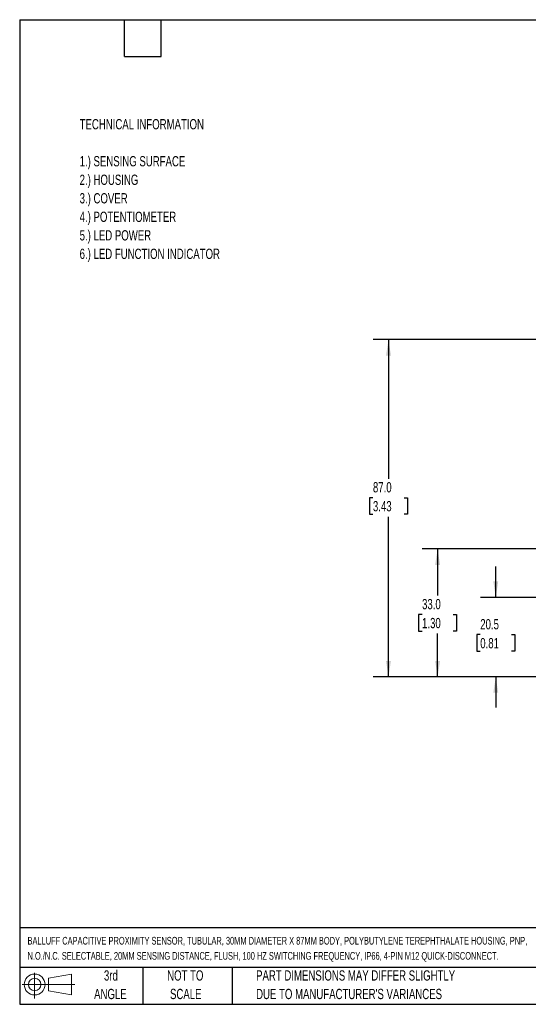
# Model space of a CAD drawing. Header units: millimetres. Extents: x 8 to 341, y 8 to 262.
# Tile 1 of 3: x 8 to 139, y 8 to 262. Entities that reach past the tile are written whole.
import ezdxf

# ---------------------------------------------------------------- set-up
doc = ezdxf.new("R2010")
doc.units = ezdxf.units.MM
doc.header["$LTSCALE"] = 1.25
doc.layers.add('DIMENSIONS', color=140, linetype='Continuous', lineweight=25)
doc.layers.add('TEXT', color=140, linetype='Continuous', lineweight=25)
doc.styles.add('SLDTEXTSTYLE0', font='TXT', dxfattribs={"width": 0.7})
doc.dimstyles.new('SLDDIMSTYLE1', dxfattribs={"dimtxt": 2.69751, "dimasz": 4.1275, "dimexe": 0, "dimexo": 0.0625, "dimgap": 0.674377, "dimtad": 0, "dimtih": 1, "dimtoh": 1, "dimrnd": 1e-09, "dimzin": 12, "dimdsep": 46, "dimtxsty": 'SLDTEXTSTYLE0', "dimsah": 1, "dimcen": 0.09, "dimadec": 0, "dimazin": 3, "dimtfac": 1, "dimtmove": 0, "dimatfit": 0, "dimfxl": 0, "dimfrac": 2, "dimtolj": 1, "dimtzin": 12, "dimarcsym": 0})
doc.dimstyles.new('SLDDIMSTYLE2', dxfattribs={"dimtxt": 2.69751, "dimasz": 4.1275, "dimexe": 0, "dimexo": 0.0625, "dimgap": 0.674377, "dimtad": 0, "dimtih": 1, "dimtoh": 1, "dimrnd": 1e-09, "dimzin": 4, "dimdsep": 46, "dimtxsty": 'SLDTEXTSTYLE0', "dimsah": 1, "dimcen": 0.09, "dimadec": 0, "dimazin": 1, "dimtfac": 1, "dimtofl": 0, "dimtmove": 0, "dimatfit": 3, "dimfxl": 0, "dimfrac": 2, "dimtolj": 1, "dimtzin": 12, "dimarcsym": 0})

# ---------------------------------------------------------------- blocks, each defined once
blk = doc.blocks.new('Block11')
at = {"color": 7, "linetype": 'Continuous', "lineweight": 18}
for p, q in [((3.24, 6.64), (3.24, 0)), ((6.85, 5.21), (12.72, 6.29)), ((6.85, 2), (6.85, 5.21)), ((12.72, 6.29), (12.72, 0.91)), ((0, 3.6), (13.59, 3.6)), ((6.85, 2), (12.72, 0.91))]:
    blk.add_line(p, q, dxfattribs=at)
for radius in [2.69, 1.61]:
    blk.add_circle((3.24, 3.6), radius, dxfattribs=at)
blk = doc.blocks.new('Block12')
at = {"color": 7, "linetype": 'Continuous'}
blk.add_blockref('Block11', (0, 0), dxfattribs=at)
blk = doc.blocks.new('SW_NOTE_0')
at = {"layer": 'TEXT', "color": 0, "attachment_point": 1, "style": 'SLDTEXTSTYLE0'}
for s, insert, char_height in [('TECHNICAL INFORMATION', (0, 3.41), 2.6458), ('1.) SENSING SURFACE', (0, -6.14), 2.6458), ('2.) HOUSING', (0, -10.92), 2.6458), ('3.) COVER', (0, -15.7), 2.646), ('4.) POTENTIOMETER', (0, -20.48), 2.6458), ('5.) LED POWER', (0, -25.26), 2.6458), ('6.) LED FUNCTION INDICATOR', (0, -30.03), 2.6458)]:
    blk.add_mtext(s, dxfattribs=dict(at, insert=insert, char_height=char_height))
blk = doc.blocks.new('SW_NOTE_0_1')
at = {"layer": 'TEXT', "color": 0, "char_height": 1.98438, "attachment_point": 1, "style": 'SLDTEXTSTYLE0'}
for s, insert in [('BALLUFF CAPACITIVE PROXIMITY SENSOR, TUBULAR, 30MM DIAMETER X 87MM BODY, POLYBUTYLENE TEREPHTHALATE HOUSING, PNP,', (0, 2.56)), ('N.O./N.C. SELECTABLE, 20MM SENSING DISTANCE, FLUSH, 100 HZ SWITCHING FREQUENCY, IP66, 4-PIN M12 QUICK-DISCONNECT.', (0, -1.34))]:
    blk.add_mtext(s, dxfattribs=dict(at, insert=insert))
blk = doc.blocks.new('SW_NOTE_0_4')
at = {"layer": 'TEXT', "color": 0, "char_height": 2.6458, "attachment_point": 1, "style": 'SLDTEXTSTYLE0'}
for s, insert in [('PART DIMENSIONS MAY DIFFER SLIGHTLY', (0, 3.41)), ("DUE TO MANUFACTURER'S VARIANCES", (0, -1.37))]:
    blk.add_mtext(s, dxfattribs=dict(at, insert=insert))
blk = doc.blocks.new('SW_NOTE_0_5')
at = {"layer": 'TEXT', "color": 0, "char_height": 2.646, "attachment_point": 2, "style": 'SLDTEXTSTYLE0'}
for s, insert in [('NOT TO', (6.57, 3.41)), ('SCALE', (6.69, -1.37))]:
    blk.add_mtext(s, dxfattribs=dict(at, insert=insert))
blk = doc.blocks.new('SW_NOTE_0_6')
at = {"layer": 'TEXT', "color": 0, "char_height": 2.646, "attachment_point": 2, "style": 'SLDTEXTSTYLE0'}
for s, insert in [('3rd', (2.89, 3.41)), ('ANGLE', (2.77, -1.37))]:
    blk.add_mtext(s, dxfattribs=dict(at, insert=insert))
blk = doc.blocks.new('_D_4')
at = {"layer": 'DIMENSIONS'}
for p, q in [((130.71, 112.91), (130.71, 120.85)), ((160.92, 112.91), (126.74, 112.91)), ((126.7, 103.3), (125.79, 103.3)), ((125.79, 103.3), (125.79, 99.01)), ((134.72, 103.3), (135.62, 103.3)), ((135.62, 103.3), (135.62, 99.01)), ((125.79, 99.01), (126.7, 99.01)), ((135.62, 99.01), (134.72, 99.01)), ((165.22, 92.41), (126.74, 92.41)), ((130.71, 92.41), (130.71, 84.48))]:
    blk.add_line(p, q, dxfattribs=at)
for points in [[(130.71, 112.91), (131.34, 117.04), (130.07, 117.04)], [(130.71, 92.41), (130.07, 88.29), (131.34, 88.29)]]:
    blk.add_solid(points, dxfattribs=at)
at = {"layer": 'DIMENSIONS', "char_height": 2.646, "attachment_point": 1, "style": 'SLDTEXTSTYLE0'}
for s, insert in [('20.5', (126.7, 107.31)), ('0.81', (126.7, 102.42))]:
    blk.add_mtext(s, dxfattribs=dict(at, insert=insert))
blk = doc.blocks.new('_D_5')
at = {"layer": 'DIMENSIONS'}
for p, q in [((160.54, 125.41), (111.74, 125.41)), ((115.71, 125.41), (115.71, 113.38)), ((111.7, 108.48), (110.79, 108.48)), ((110.79, 108.48), (110.79, 104.2)), ((119.72, 108.48), (120.62, 108.48)), ((120.62, 108.48), (120.62, 104.2)), ((110.79, 104.2), (111.7, 104.2)), ((120.62, 104.2), (119.72, 104.2)), ((115.71, 92.41), (115.71, 103.59)), ((165.22, 92.41), (111.74, 92.41))]:
    blk.add_line(p, q, dxfattribs=at)
for points in [[(115.71, 125.41), (115.07, 121.29), (116.34, 121.29)], [(115.71, 92.41), (116.34, 96.54), (115.07, 96.54)]]:
    blk.add_solid(points, dxfattribs=at)
at = {"layer": 'DIMENSIONS', "char_height": 2.646, "attachment_point": 1, "style": 'SLDTEXTSTYLE0'}
for s, insert in [('33.0', (111.7, 112.5)), ('1.30', (111.7, 107.61))]:
    blk.add_mtext(s, dxfattribs=dict(at, insert=insert))
blk = doc.blocks.new('_D_6')
at = {"layer": 'DIMENSIONS'}
for p, q in [((160.54, 179.41), (99.07, 179.41)), ((103.04, 179.41), (103.04, 143.52)), ((99.03, 138.63), (98.12, 138.63)), ((98.12, 138.63), (98.12, 134.34)), ((107.05, 138.63), (107.95, 138.63)), ((107.95, 138.63), (107.95, 134.34)), ((98.12, 134.34), (99.03, 134.34)), ((103.04, 92.41), (103.04, 133.73)), ((107.95, 134.34), (107.05, 134.34)), ((165.22, 92.41), (99.07, 92.41))]:
    blk.add_line(p, q, dxfattribs=at)
for points in [[(103.04, 179.41), (102.4, 175.29), (103.67, 175.29)], [(103.04, 92.41), (103.67, 96.54), (102.4, 96.54)]]:
    blk.add_solid(points, dxfattribs=at)
at = {"layer": 'DIMENSIONS', "char_height": 2.646, "attachment_point": 1, "style": 'SLDTEXTSTYLE0'}
for s, insert in [('87.0', (99.03, 142.64)), ('3.43', (99.03, 137.75))]:
    blk.add_mtext(s, dxfattribs=dict(at, insert=insert))

msp = doc.modelspace()

# ---------------------------------------------------------------- linework, layer by layer
at = {"layer": 'TEXT'}
for p, q in [((7.937, 261.938), (341.312, 261.938)), ((7.937, 261.938), (7.937, 7.937)), ((34.925, 252.412), (34.925, 261.938)), ((44.45, 252.412), (44.45, 261.938)), ((34.925, 252.412), (44.45, 252.412)), ((341.312, 27.658), (7.937, 27.658)), ((341.312, 17.462), (7.937, 17.462)), ((39.687, 17.462), (39.687, 7.937)), ((62.765, 17.462), (62.765, 7.937)), ((7.937, 7.937), (341.312, 7.937))]:
    msp.add_line(p, q, dxfattribs=at)

# ---------------------------------------------------------------- block references
for name, p in [('SW_NOTE_0', (23.394, 232.89)), ('SW_NOTE_0_1', (9.957, 22.77)), ('Block12', (8.547, 9.442)), ('SW_NOTE_0_6', (28.559, 13.294)), ('SW_NOTE_0_5', (44.071, 13.294)), ('SW_NOTE_0_4', (68.899, 13.294))]:
    msp.add_blockref(name, p, dxfattribs=at)

# ---------------------------------------------------------------- dimensions: what is measured, and where the dimension line sits
at = {"layer": 'DIMENSIONS'}
for base, p2, dimstyle, picture, middle in [((103.037, 179.414), (162.128, 179.414), 'SLDDIMSTYLE2', '_D_6', (103.037, 138.626)), ((115.708, 125.414), (162.128, 125.414), 'SLDDIMSTYLE2', '_D_5', (115.708, 108.485)), ((130.708, 112.914), (162.508, 112.914), 'SLDDIMSTYLE1', '_D_4', (130.708, 103.298))]:
    dim = msp.add_linear_dim(base=base, p1=(166.808, 92.414), p2=p2, angle=90, dimstyle=dimstyle, dxfattribs=at)
    dim.commit()
    dim.dimension.update_dxf_attribs({"geometry": picture, "text_midpoint": middle, "dimtype": 160})

doc.saveas('drawing.dxf')
